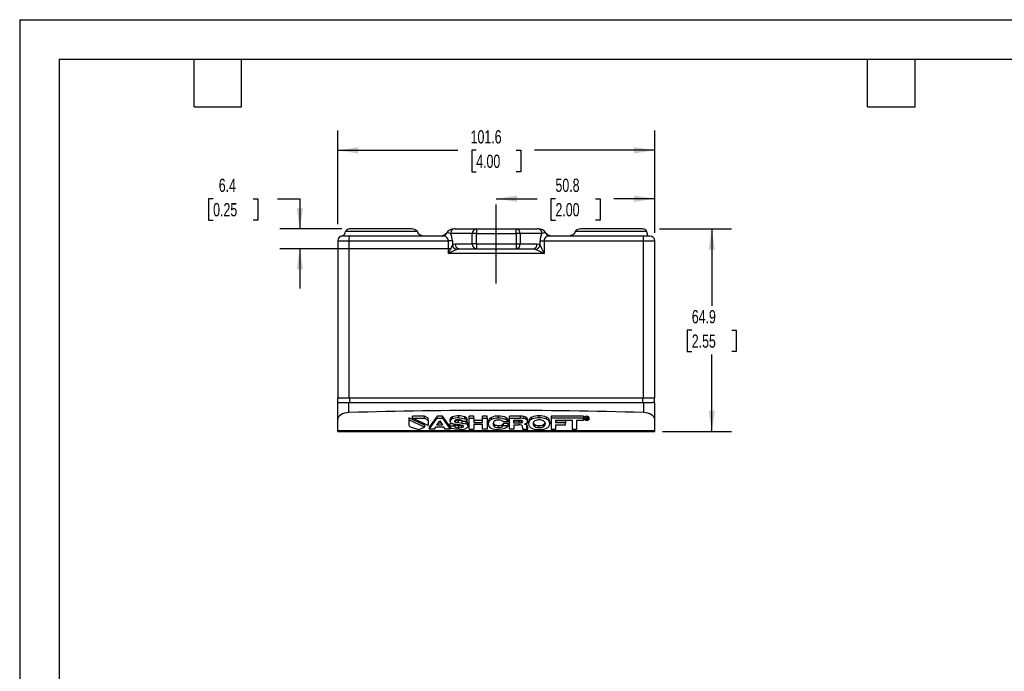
# Model space of a CAD drawing. Header units: millimetres. Extents: x 0 to 559, y 0 to 432.
# Tile 2 of 4: x 0 to 316, y 223 to 432. Entities that reach past the tile are written whole.
import ezdxf

# ---------------------------------------------------------------- set-up
doc = ezdxf.new("R2010")
doc.units = ezdxf.units.MM
doc.header["$LTSCALE"] = 2
doc.linetypes.add('CENTERX2', pattern=[20.32, 12.7, -2.54, 2.54, -2.54])
doc.layers.add('CENTER', color=40, linetype='CENTERX2')
doc.layers.add('DIMENSIONS', color=140, linetype='Continuous', lineweight=25)
doc.layers.add('TEXT', color=140, linetype='Continuous', lineweight=25)
doc.styles.add('SLDTEXTSTYLE0', font='TXT', dxfattribs={"width": 0.7})
doc.dimstyles.new('SLDDIMSTYLE0', dxfattribs={"dimtxt": 4.316016, "dimasz": 6.604, "dimexe": 0, "dimexo": 0.0625, "dimgap": 1.079004, "dimtad": 0, "dimtih": 1, "dimtoh": 1, "dimrnd": 1e-09, "dimzin": 12, "dimdsep": 46, "dimtxsty": 'SLDTEXTSTYLE0', "dimsah": 1, "dimcen": 0.09, "dimadec": 0, "dimazin": 3, "dimtfac": 1, "dimtofl": 0, "dimtmove": 0, "dimatfit": 3, "dimfxl": 0, "dimfrac": 2, "dimtolj": 1, "dimtzin": 12, "dimarcsym": 0})
doc.dimstyles.new('SLDDIMSTYLE2', dxfattribs={"dimtxt": 4.316016, "dimasz": 6.604, "dimexe": 0, "dimexo": 0.0625, "dimgap": 1.079004, "dimtad": 0, "dimtih": 1, "dimtoh": 1, "dimrnd": 1e-09, "dimzin": 12, "dimdsep": 46, "dimtxsty": 'SLDTEXTSTYLE0', "dimsah": 1, "dimcen": 0.09, "dimadec": 0, "dimazin": 3, "dimtfac": 1, "dimtmove": 0, "dimatfit": 0, "dimfxl": 0, "dimfrac": 2, "dimtolj": 1, "dimtzin": 12, "dimarcsym": 0})

# ---------------------------------------------------------------- blocks, each defined once
blk = doc.blocks.new('_D_11')
at = {"layer": 'DIMENSIONS'}
for p, q in [((203.53, 363.48), (203.53, 380.78)), ((152.73, 374.43), (165.87, 374.43)), ((171.72, 374.43), (170.27, 374.43)), ((170.27, 374.43), (170.27, 367.57)), ((184.55, 374.43), (186, 374.43)), ((186, 374.43), (186, 367.57)), ((203.53, 374.43), (190.39, 374.43)), ((170.27, 367.57), (171.72, 367.57)), ((186, 367.57), (184.55, 367.57))]:
    blk.add_line(p, q, dxfattribs=at)
for points in [[(152.73, 374.43), (159.34, 373.41), (159.34, 375.44)], [(203.53, 374.43), (196.93, 375.44), (196.93, 373.41)]]:
    blk.add_solid(points, dxfattribs=at)
at = {"layer": 'DIMENSIONS', "char_height": 4.233, "attachment_point": 1, "style": 'SLDTEXTSTYLE0'}
for s, insert in [('50.8', (171.72, 380.85)), ('2.00', (171.72, 373.02))]:
    blk.add_mtext(s, dxfattribs=dict(at, insert=insert))
blk = doc.blocks.new('_D_12')
at = {"layer": 'DIMENSIONS'}
for p, q in [((101.93, 366.27), (101.93, 396.29)), ((203.53, 363.48), (203.53, 396.29)), ((101.93, 389.94), (140.47, 389.94)), ((146.32, 389.94), (144.87, 389.94)), ((144.87, 389.94), (144.87, 383.09)), ((159.15, 389.94), (160.6, 389.94)), ((160.6, 389.94), (160.6, 383.09)), ((203.53, 389.94), (164.99, 389.94)), ((144.87, 383.09), (146.32, 383.09)), ((160.6, 383.09), (159.15, 383.09))]:
    blk.add_line(p, q, dxfattribs=at)
for points in [[(101.93, 389.94), (108.54, 388.93), (108.54, 390.96)], [(203.53, 389.94), (196.93, 390.96), (196.93, 388.93)]]:
    blk.add_solid(points, dxfattribs=at)
at = {"layer": 'DIMENSIONS', "char_height": 4.233, "attachment_point": 1, "style": 'SLDTEXTSTYLE0'}
for s, insert in [('101.6', (144.53, 396.37)), ('4.00', (146.32, 388.54))]:
    blk.add_mtext(s, dxfattribs=dict(at, insert=insert))
blk = doc.blocks.new('_D_13')
at = {"layer": 'DIMENSIONS'}
for p, q in [((205.06, 364.75), (228.17, 364.75)), ((221.82, 364.75), (221.82, 340.13)), ((215.41, 332.3), (213.96, 332.3)), ((213.96, 332.3), (213.96, 325.44)), ((228.23, 332.3), (229.68, 332.3)), ((229.68, 332.3), (229.68, 325.44)), ((213.96, 325.44), (215.41, 325.44)), ((229.68, 325.44), (228.23, 325.44)), ((221.82, 299.86), (221.82, 324.48)), ((206.07, 299.86), (228.17, 299.86))]:
    blk.add_line(p, q, dxfattribs=at)
for points in [[(221.82, 364.75), (220.8, 358.14), (222.83, 358.14)], [(221.82, 299.86), (222.83, 306.46), (220.8, 306.46)]]:
    blk.add_solid(points, dxfattribs=at)
at = {"layer": 'DIMENSIONS', "char_height": 4.233, "attachment_point": 1, "style": 'SLDTEXTSTYLE0'}
for s, insert in [('64.9', (215.41, 338.73)), ('2.55', (215.41, 330.9))]:
    blk.add_mtext(s, dxfattribs=dict(at, insert=insert))
blk = doc.blocks.new('_D_14')
at = {"layer": 'DIMENSIONS'}
for p, q in [((62.01, 374.43), (60.56, 374.43)), ((60.56, 374.43), (60.56, 367.57)), ((74.84, 374.43), (76.28, 374.43)), ((76.28, 374.43), (76.28, 367.57)), ((82.62, 374.43), (89.78, 374.43)), ((89.78, 374.43), (89.78, 364.75)), ((60.56, 367.57), (62.01, 367.57)), ((76.28, 367.57), (74.84, 367.57)), ((103.27, 364.75), (83.43, 364.75)), ((138.38, 358.4), (83.43, 358.4)), ((89.78, 358.4), (89.78, 345.7))]:
    blk.add_line(p, q, dxfattribs=at)
for points in [[(89.78, 364.75), (90.8, 371.35), (88.77, 371.35)], [(89.78, 358.4), (88.77, 351.79), (90.8, 351.79)]]:
    blk.add_solid(points, dxfattribs=at)
at = {"layer": 'DIMENSIONS', "char_height": 4.233, "attachment_point": 1, "style": 'SLDTEXTSTYLE0'}
for s, insert in [('6.4', (63.81, 380.85)), ('0.25', (62.01, 373.02))]:
    blk.add_mtext(s, dxfattribs=dict(at, insert=insert))

msp = doc.modelspace()

# ---------------------------------------------------------------- linework, layer by layer
at = {"color": 7, "linetype": 'Continuous'}
for q in [(0.005, 0.005), (558.805, 431.805)]:
    msp.add_line((0.005, 431.805), q, dxfattribs=at)
for p, q in [((104.494, 363.986), (127.369, 363.986)), ((125.644, 364.748), (105.814, 364.748)), ((127.369, 364.12), (127.369, 363.986)), ((136.918, 363.604), (136.816, 363.424)), ((145.067, 363.224), (138.085, 363.224)), ((139.585, 364.748), (146.387, 364.748)), ((145.067, 359.922), (145.067, 363.224)), ((146.387, 363.224), (145.067, 363.224)), ((146.387, 364.748), (146.387, 363.224)), ((146.387, 364.748), (159.079, 364.748)), ((146.387, 359.922), (146.387, 363.224)), ((146.387, 363.224), (159.079, 363.224)), ((159.079, 363.224), (159.079, 364.748)), ((159.079, 364.748), (165.881, 364.748)), ((159.079, 363.224), (159.079, 359.922)), ((160.399, 363.224), (160.399, 359.922)), ((167.381, 363.224), (160.399, 363.224)), ((168.651, 363.424), (168.549, 363.604)), ((178.097, 364.12), (178.097, 363.986)), ((178.097, 363.986), (200.916, 363.986)), ((199.596, 364.748), (179.823, 364.748)), ((201.12, 363.224), (201.12, 362.462)), ((101.933, 360.938), (105.547, 360.938)), ((101.933, 360.938), (101.933, 310.646)), ((103.321, 362.475), (103.167, 362.436)), ((105.547, 360.938), (105.547, 310.646)), ((105.547, 360.938), (137.393, 360.938)), ((135.589, 362.462), (105.625, 362.462)), ((137.393, 356.874), (137.393, 360.938)), ((138.687, 360.938), (137.393, 360.938)), ((138.687, 360.938), (138.687, 359.489)), ((139.597, 359.922), (145.067, 359.922)), ((146.387, 359.922), (145.067, 359.922)), ((146.387, 359.922), (159.079, 359.922)), ((146.387, 359.922), (146.387, 358.398)), ((159.079, 359.922), (160.399, 359.922)), ((159.079, 359.922), (159.079, 358.398)), ((160.399, 359.922), (165.869, 359.922)), ((166.78, 359.489), (166.78, 360.938)), ((166.78, 360.938), (168.074, 360.938)), ((168.074, 360.938), (168.074, 356.874)), ((168.074, 360.938), (199.92, 360.938)), ((199.841, 362.462), (169.878, 362.462)), ((199.92, 310.646), (199.92, 360.938)), ((199.92, 360.938), (203.533, 360.938)), ((203.533, 310.646), (203.533, 360.938)), ((168.074, 356.874), (137.393, 356.874)), ((140.917, 358.398), (146.387, 358.398)), ((146.387, 358.398), (159.079, 358.398)), ((159.079, 358.398), (164.549, 358.398)), ((101.87, 310.646), (101.87, 309.122)), ((101.87, 310.646), (105.725, 310.646)), ((105.725, 310.646), (105.725, 309.122)), ((105.725, 310.646), (199.614, 310.646)), ((199.614, 310.646), (199.614, 309.122)), ((199.614, 310.646), (202.898, 310.646)), ((202.898, 310.646), (203.533, 310.646)), ((203.47, 309.122), (203.47, 310.646)), ((101.87, 309.122), (105.725, 309.122)), ((101.933, 303.681), (101.933, 309.122)), ((105.547, 305.878), (105.547, 309.122)), ((105.725, 309.122), (199.614, 309.122)), ((199.614, 309.122), (202.898, 309.122)), ((199.92, 309.122), (199.92, 305.878)), ((203.533, 309.122), (202.898, 309.122)), ((203.533, 303.681), (203.533, 309.122)), ((101.933, 300.027), (101.933, 303.681)), ((129.783, 301.839), (124.742, 304.179)), ((124.742, 304.179), (124.742, 303.509)), ((129.783, 301.169), (124.742, 303.509)), ((124.742, 303.509), (124.742, 301.854)), ((129.755, 304.727), (125.848, 304.727)), ((125.848, 304.057), (125.848, 304.727)), ((125.848, 304.057), (129.755, 304.057)), ((130.886, 301.717), (125.848, 304.057)), ((130.886, 304.106), (129.755, 304.727)), ((129.755, 304.057), (129.755, 304.727)), ((129.755, 304.057), (130.886, 303.436)), ((130.886, 303.436), (130.886, 304.106)), ((130.886, 303.436), (130.886, 301.717)), ((133.815, 304.709), (131.272, 301.2)), ((131.272, 300.53), (133.815, 304.039)), ((133.723, 301.856), (134.642, 303.237)), ((135.498, 304.709), (133.815, 304.709)), ((133.815, 304.039), (133.815, 304.709)), ((133.815, 304.039), (135.498, 304.039)), ((134.642, 303.237), (135.531, 301.856)), ((137.902, 301.366), (135.498, 304.709)), ((135.498, 304.039), (135.498, 304.709)), ((135.498, 304.039), (138.022, 300.53)), ((137.97, 303.046), (137.97, 303.716)), ((138.667, 303.829), (138.667, 304.499)), ((139.687, 302.818), (139.687, 303.415)), ((141.843, 303.197), (140.615, 303.342)), ((140.615, 302.672), (140.615, 303.342)), ((140.712, 304.141), (140.712, 304.811)), ((141.843, 302.527), (141.843, 303.197)), ((143.468, 302.994), (142.037, 302.994)), ((142.632, 303.846), (142.632, 304.516)), ((143.062, 302.943), (142.905, 302.994)), ((143.468, 302.994), (143.468, 303.664)), ((145.542, 304.709), (144.067, 304.709)), ((144.067, 304.039), (144.067, 304.709)), ((144.067, 304.039), (145.542, 304.039)), ((144.067, 300.53), (144.067, 304.039)), ((145.542, 304.039), (145.542, 304.709)), ((145.542, 304.039), (145.542, 302.701)), ((148.327, 303.371), (145.542, 303.371)), ((149.806, 304.709), (148.327, 304.709)), ((148.327, 304.039), (148.327, 304.709)), ((148.327, 304.039), (149.806, 304.039)), ((148.327, 302.701), (148.327, 304.039)), ((149.806, 304.039), (149.806, 304.709)), ((149.806, 304.039), (149.806, 300.53)), ((151.191, 303.672), (151.191, 304.342)), ((153.405, 304.776), (153.405, 304.106)), ((156.038, 303.525), (156.038, 304.195)), ((156.532, 302.87), (156.532, 303.54)), ((160.454, 304.709), (156.958, 304.709)), ((156.958, 304.039), (156.958, 304.709)), ((156.958, 304.039), (160.454, 304.039)), ((156.958, 300.53), (156.958, 304.039)), ((158.413, 303.429), (160.144, 303.429)), ((158.413, 302.487), (158.413, 303.429)), ((160.101, 303.157), (158.413, 303.157)), ((160.101, 302.487), (160.101, 303.157)), ((160.454, 304.709), (160.454, 304.039)), ((160.855, 302.544), (160.855, 303.214)), ((161.605, 303.949), (161.605, 304.619)), ((162.291, 303.703), (162.291, 304.373)), ((162.659, 303.408), (162.291, 303.703)), ((162.659, 303.408), (162.659, 304.078)), ((162.794, 303.039), (162.659, 303.408)), ((162.794, 303.039), (162.794, 303.709)), ((163.08, 302.289), (163.08, 302.959)), ((164.164, 303.737), (164.164, 304.407)), ((166.499, 304.146), (166.499, 304.816)), ((168.835, 303.737), (168.835, 304.407)), ((169.913, 302.959), (169.913, 302.289)), ((180.725, 304.704), (170.323, 304.704)), ((170.323, 304.704), (170.323, 304.034)), ((180.725, 304.034), (170.323, 304.034)), ((170.323, 304.034), (170.323, 300.53)), ((171.803, 303.418), (177.094, 303.412)), ((171.803, 302.611), (171.803, 303.418)), ((174.931, 303.281), (171.803, 303.281)), ((174.931, 303.281), (174.931, 302.611)), ((177.094, 303.412), (177.094, 300.524)), ((178.593, 303.412), (180.725, 303.412)), ((178.593, 300.524), (178.593, 303.412)), ((180.725, 304.704), (180.725, 304.034)), ((180.725, 303.412), (180.725, 304.034)), ((181.037, 303.686), (181.037, 304.356)), ((181.239, 303.925), (181.239, 304.595)), ((181.305, 303.892), (181.305, 303.477)), ((181.447, 303.873), (181.447, 303.94)), ((181.447, 303.873), (181.711, 303.873)), ((181.447, 303.5), (181.447, 303.873)), ((181.58, 303.5), (181.447, 303.5)), ((181.58, 303.828), (181.694, 303.828)), ((181.58, 303.693), (181.58, 303.828)), ((181.7, 303.693), (181.58, 303.693)), ((181.685, 303.647), (181.58, 303.647)), ((181.58, 303.647), (181.58, 303.5)), ((181.7, 303.693), (181.7, 303.828)), ((181.827, 303.701), (181.7, 303.693)), ((181.711, 303.873), (181.711, 303.977)), ((181.711, 303.873), (181.918, 303.86)), ((181.725, 304.024), (181.725, 304.694)), ((181.725, 303.391), (181.725, 303.646)), ((181.827, 303.701), (181.827, 303.819)), ((181.905, 303.52), (181.905, 303.549)), ((181.908, 303.508), (181.905, 303.52)), ((181.91, 303.503), (181.908, 303.508)), ((181.912, 303.5), (181.91, 303.503)), ((182.036, 303.5), (181.912, 303.5)), ((181.918, 303.86), (181.918, 303.96)), ((181.982, 303.637), (181.982, 303.7)), ((182.023, 303.579), (182.023, 303.754)), ((182.023, 303.579), (182.023, 303.552)), ((182.023, 303.552), (182.025, 303.524)), ((182.025, 303.524), (182.025, 303.754)), ((182.032, 303.504), (182.032, 303.746)), ((182.032, 303.504), (182.036, 303.5)), ((182.035, 303.765), (182.035, 303.929)), ((182.036, 303.5), (182.036, 303.753)), ((182.144, 303.477), (182.144, 303.892)), ((182.213, 303.925), (182.213, 304.595)), ((182.415, 304.356), (182.415, 303.686)), ((203.533, 300.027), (203.533, 303.681)), ((203.533, 300.027), (101.933, 300.027)), ((101.933, 299.857), (101.933, 300.027)), ((101.933, 299.857), (203.533, 299.857)), ((125.475, 301.235), (127.917, 300.501)), ((127.917, 300.501), (129.783, 301.169)), ((129.783, 301.839), (129.783, 301.169)), ((131.272, 301.2), (131.272, 300.53)), ((132.828, 300.53), (131.272, 300.53)), ((133.322, 301.251), (132.828, 300.53)), ((135.947, 301.251), (133.322, 301.251)), ((135.531, 301.856), (133.723, 301.856)), ((135.1, 302.526), (134.169, 302.526)), ((136.407, 300.53), (135.947, 301.251)), ((138.022, 300.53), (136.407, 300.53)), ((138.706, 302.283), (137.854, 302.283)), ((137.854, 301.613), (137.854, 302.283)), ((137.854, 301.613), (139.276, 301.613)), ((138.022, 300.53), (138.022, 301.2)), ((139.276, 301.613), (139.276, 302.148)), ((139.542, 301.254), (139.542, 301.924)), ((140.983, 301.934), (140.228, 302.018)), ((140.615, 302.672), (141.843, 302.527)), ((140.785, 301.037), (140.785, 301.707)), ((140.785, 301.037), (141.64, 301.094)), ((141.955, 301.77), (140.983, 301.934)), ((141.783, 301.799), (141.64, 301.764)), ((141.64, 301.094), (141.64, 301.764)), ((143.062, 302.272), (143.062, 302.943)), ((143.7, 301.556), (143.7, 302.226)), ((144.067, 300.53), (145.542, 300.53)), ((145.542, 302.701), (148.327, 302.701)), ((148.327, 302.096), (145.542, 302.096)), ((145.542, 302.096), (145.542, 300.53)), ((148.327, 300.53), (148.327, 302.096)), ((149.806, 300.53), (148.327, 300.53)), ((150.19, 302.256), (150.19, 302.926)), ((152.206, 301.358), (152.206, 302.028)), ((153.468, 301.066), (153.468, 301.736)), ((154.665, 301.318), (154.665, 301.988)), ((156.532, 302.87), (155.042, 302.87)), ((156.517, 302.395), (155.042, 302.395)), ((155.042, 301.725), (155.042, 302.395)), ((155.042, 301.725), (156.517, 301.725)), ((156.517, 301.725), (156.517, 302.395)), ((158.413, 300.53), (156.958, 300.53)), ((160.101, 302.487), (158.413, 302.487)), ((158.413, 301.906), (159.951, 301.906)), ((158.413, 301.906), (158.413, 300.53)), ((161.097, 301.346), (161.107, 301.02)), ((161.107, 301.02), (161.169, 300.718)), ((161.169, 300.718), (161.266, 300.53)), ((161.266, 300.53), (162.905, 300.53)), ((162.388, 301.927), (162.388, 302.435)), ((162.596, 301.38), (162.596, 302.05)), ((162.596, 301.144), (162.596, 301.38)), ((162.635, 300.818), (162.635, 301.488)), ((162.905, 300.618), (162.905, 301.288)), ((162.905, 300.53), (162.905, 300.618)), ((165.087, 301.375), (165.087, 302.045)), ((166.499, 301.054), (166.499, 301.724)), ((167.901, 301.375), (167.901, 302.045)), ((170.323, 300.53), (171.803, 300.53)), ((174.931, 302.611), (171.803, 302.611)), ((171.803, 302.001), (174.931, 302.001)), ((171.803, 300.53), (171.803, 302.001)), ((174.931, 302.001), (174.931, 302.611)), ((177.094, 300.524), (178.593, 300.524)), ((203.533, 299.857), (203.533, 300.027))]:
    msp.add_line(p, q)
at = {"flags": 128}
for points in [[(104.316, 363.521), (104.44, 363.884), (104.494, 363.986)], [(105.87, 364.748), (105.573, 364.718), (105.559, 364.715)], [(136.918, 363.604), (137.546, 363.479), (138.085, 363.224)], [(160.399, 363.224), (160.289, 363.224), (160.157, 363.224), (160.007, 363.224), (159.841, 363.224), (159.663, 363.224), (159.474, 363.224), (159.278, 363.224), (159.079, 363.224)], [(167.381, 363.224), (167.921, 363.479), (168.549, 363.604)], [(105.625, 362.462), (104.817, 362.462), (104.086, 362.462), (104.084, 362.462), (104.073, 362.462), (104.043, 362.462), (103.608, 362.462), (103.495, 362.462), (103.491, 362.462), (103.467, 362.462), (103.457, 362.462)], [(138.687, 359.489), (139.131, 359.814), (139.597, 359.922)], [(165.869, 359.922), (166.339, 359.813), (166.78, 359.489)], [(202.009, 362.462), (201.858, 362.462), (201.381, 362.462), (201.379, 362.462), (201.368, 362.462), (201.338, 362.462), (200.65, 362.462), (200.254, 362.462), (200.234, 362.462), (200.05, 362.462), (199.841, 362.462)], [(137.393, 356.874), (138.813, 357.585), (139.457, 357.909), (139.996, 358.182)], [(139.996, 358.182), (140.445, 358.344), (140.917, 358.398)], [(164.549, 358.398), (165.024, 358.343), (165.471, 358.182)], [(165.471, 358.182), (166.01, 357.909), (166.653, 357.585), (168.074, 356.874)], [(138.667, 304.499), (138.189, 304.194), (137.984, 303.847), (137.97, 303.716)], [(139.348, 303.099), (139.37, 303.012), (139.433, 302.936), (139.539, 302.871), (139.687, 302.818)], [(140.61, 303.532), (140.095, 303.503), (139.692, 303.418)], [(141.476, 303.444), (141.088, 303.508), (140.61, 303.532)], [(140.712, 304.141), (141.754, 304.068), (142.632, 303.846)], [(152.182, 303.156), (151.834, 302.768), (151.713, 302.244)], [(155.042, 302.87), (154.876, 303.091), (154.67, 303.251)], [(156.038, 303.525), (156.39, 303.198), (156.532, 302.87)], [(160.855, 303.214), (160.54, 303.171), (160.101, 303.157)], [(160.144, 303.429), (160.574, 303.412), (160.87, 303.368)], [(161.605, 303.949), (161.12, 304.013), (160.454, 304.039)], [(161.071, 303.29), (161.048, 303.276), (160.855, 303.214)], [(162.291, 303.703), (161.979, 303.846), (161.605, 303.949)], [(162.538, 302.546), (162.73, 302.789), (162.794, 303.039)], [(167.901, 303.201), (168.293, 302.81), (168.424, 302.289)], [(181.037, 303.686), (181.088, 303.816), (181.239, 303.925)], [(181.237, 303.444), (181.087, 303.554), (181.037, 303.686)], [(181.133, 303.686), (181.177, 303.798), (181.306, 303.892)], [(181.305, 303.477), (181.176, 303.572), (181.133, 303.686)], [(181.725, 303.344), (181.46, 303.369), (181.237, 303.444)], [(181.239, 303.925), (181.46, 303.999), (181.725, 304.024)], [(181.725, 303.391), (181.496, 303.413), (181.305, 303.477)], [(181.306, 303.892), (181.498, 303.957), (181.725, 303.979)], [(181.834, 303.635), (181.776, 303.644), (181.685, 303.647)], [(181.694, 303.828), (181.789, 303.825), (181.854, 303.814)], [(181.725, 304.024), (181.99, 304), (182.213, 303.925)], [(181.725, 303.979), (181.953, 303.957), (182.144, 303.892)], [(182.144, 303.477), (181.953, 303.413), (181.725, 303.391)], [(182.213, 303.444), (181.99, 303.369), (181.725, 303.344)], [(181.905, 303.76), (181.899, 303.74), (181.885, 303.723), (181.861, 303.711), (181.827, 303.701)], [(181.905, 303.549), (181.887, 303.603), (181.865, 303.622), (181.834, 303.635)], [(181.961, 303.691), (181.914, 303.681), (181.851, 303.673)], [(181.918, 303.86), (181.969, 303.845), (182.005, 303.824), (182.027, 303.798), (182.035, 303.765)], [(181.982, 303.637), (182.012, 303.608), (182.023, 303.579)], [(182.025, 303.524), (182.027, 303.512), (182.032, 303.504)], [(182.144, 303.892), (182.274, 303.798), (182.317, 303.686)], [(182.317, 303.686), (182.273, 303.572), (182.144, 303.477)], [(182.213, 303.925), (182.363, 303.816), (182.415, 303.686)], [(182.415, 303.686), (182.364, 303.555), (182.213, 303.444)], [(140.843, 300.439), (139.596, 300.517), (138.652, 300.751)], [(140.228, 302.018), (139.284, 302.146), (138.691, 302.287)], [(139.276, 301.613), (139.375, 301.403), (139.542, 301.254)], [(139.687, 302.818), (140.024, 302.752), (140.615, 302.672)], [(141.64, 301.094), (141.913, 301.16), (142.108, 301.249), (142.225, 301.363), (142.264, 301.501)], [(141.843, 302.527), (142.555, 302.417), (143.062, 302.272)], [(142.264, 301.501), (142.245, 301.582), (142.187, 301.653), (142.09, 301.716), (141.955, 301.77)], [(152.206, 302.028), (151.916, 302.279), (151.79, 302.578)], [(155.526, 300.792), (154.622, 300.524), (153.488, 300.432)], [(154.665, 301.318), (154.872, 301.488), (155.042, 301.725)], [(156.517, 301.725), (156.175, 301.207), (155.526, 300.792)], [(160.855, 302.544), (160.54, 302.501), (160.101, 302.487)], [(160.845, 301.794), (160.953, 301.724), (161.03, 301.626), (161.097, 301.346)], [(162.388, 301.927), (162.112, 302.088), (161.692, 302.206)], [(162.596, 301.38), (162.54, 301.702), (162.388, 301.927)], [(162.635, 300.818), (162.606, 300.939), (162.596, 301.144)]]:
    msp.add_lwpolyline(points, dxfattribs=at)
for centre, radius, start, end in [((102.927, 363.847), 1.427, 283.84125, 346.78657), ((105.814, 363.223), 1.525, 89.99426, 149.97782), ((125.548, 361.8), 2.949, 51.85868, 88.13883), ((135.531, 363.799), 1.339, 272.48431, 343.72686), ((139.12, 362.027), 2.708, 87.78164, 144.39553), ((139.552, 363.302), 1.469, 102.87147, 183.04329), ((134.467, 361.049), 4.222, 358.49052, 31.00822), ((146.497, 363.319), 1.433, 94.40195, 183.81126), ((158.969, 363.319), 1.433, 356.18868, 85.59804), ((166.365, 362.065), 2.671, 35.17338, 92.64944), ((165.915, 363.302), 1.469, 356.95668, 77.12853), ((171.003, 361.048), 4.225, 149.00362, 181.49764), ((169.936, 363.799), 1.339, 196.27314, 267.51569), ((179.919, 361.798), 2.951, 91.87393, 128.12855), ((199.596, 363.224), 1.524, 30, 90), ((199.596, 363.224), 1.524, 0, 30), ((103.457, 360.938), 1.524, 90, 180), ((112.989, 361.318), 7.452, 171.16897, 182.9229), ((135.737, 360.807), 1.661, 4.49724, 95.11699), ((141.027, 359.826), 1.433, 176.18874, 265.59805), ((146.497, 359.826), 1.433, 176.18874, 265.59805), ((158.969, 359.826), 1.433, 274.40195, 3.81126), ((164.439, 359.826), 1.433, 274.40195, 3.81126), ((169.73, 360.807), 1.661, 84.88285, 175.50292), ((192.478, 361.318), 7.452, 357.0771, 8.83103), ((202.009, 360.938), 1.524, 0, 90), ((-149.669, 500.527), 321, 333.41532, 333.93627), ((140.501, 359.996), 1.883, 195.59345, 254.44878), ((164.966, 359.996), 1.883, 285.55122, 344.40655), ((454.236, 500.082), 319.996, 206.06291, 206.58549), ((138.913, 302.909), 0.953, 105.00712, 171.71605), ((138.834, 303.144), 0.87, 186.48836, 260.50129), ((140.451, 299.664), 5.154, 87.0924, 110.2489), ((140.412, 299.245), 4.905, 86.49579, 110.84551), ((139.745, 303.016), 0.405, 97.56087, 168.2339), ((141.458, 311.771), 8.47, 259.11427, 264.29126), ((140.815, 299.093), 5.719, 71.48044, 91.03205), ((141.434, 302.817), 0.629, 16.37494, 86.15333), ((142.397, 303.449), 1.092, 11.33027, 77.59881), ((142.412, 302.794), 1.075, 10.71273, 78.21635), ((151.729, 302.9), 1.539, 110.46372, 179.04693), ((151.757, 302.21), 1.568, 111.17479, 178.33586), ((153.239, 299.752), 5.027, 88.10044, 114.04251), ((153.238, 299.084), 5.024, 88.0939, 114.04906), ((153.347, 301.244), 2.238, 87.0071, 121.34926), ((153.714, 299.915), 4.87, 61.48783, 93.62948), ((153.749, 299.407), 4.711, 60.93066, 94.18665), ((153.643, 301.129), 2.358, 64.17942, 94.36487), ((155.593, 303.346), 0.958, 11.6691, 62.31856), ((160.516, 298.137), 6.572, 80.46679, 90.54406), ((160.834, 302.902), 0.467, 4.59, 85.6609), ((161.2, 302.403), 2.253, 61.02924, 79.65744), ((161.676, 303.231), 1.297, 40.76096, 61.69758), ((162.197, 303.699), 0.597, 0.94498, 39.35582), ((164.644, 302.918), 1.564, 107.88153, 178.50128), ((164.654, 302.241), 1.574, 108.13655, 178.24626), ((166.24, 299.431), 5.391, 87.24174, 112.6488), ((166.237, 298.778), 5.375, 87.20254, 112.688), ((165.602, 302.297), 1.042, 119.61445, 180.4507), ((166.374, 300.814), 2.714, 87.35599, 118.29778), ((166.747, 299.363), 5.459, 67.51172, 92.59998), ((166.769, 298.818), 5.335, 67.21588, 92.89582), ((166.622, 300.858), 2.67, 61.36089, 92.63665), ((168.345, 302.917), 1.568, 1.55087, 71.80685), ((168.331, 302.236), 1.583, 1.92405, 71.43368), ((181.332, 304.313), 0.298, 108.08568, 171.68088), ((181.697, 303.589), 1.105, 88.59484, 114.48528), ((181.757, 303.601), 1.094, 65.37231, 91.68358), ((181.852, 303.425), 0.249, 58.53936, 90.19364), ((181.847, 303.756), 0.0584, 3.15275, 82.61586), ((181.951, 303.776), 0.0854, 277.0838, 352.49951), ((182.128, 304.319), 0.289, 7.25285, 72.98059), ((125.63, 302.162), 0.94, 199.16956, 260.4916), ((138.863, 301.746), 1.017, 187.51886, 258.05956), ((139.74, 302.311), 0.435, 203.35559, 242.94997), ((140.615, 304.409), 2.707, 246.63682, 273.5819), ((140.561, 303.428), 2.401, 244.88164, 275.33709), ((140.852, 307.128), 5.421, 269.28322, 278.35806), ((141.131, 305.698), 5.266, 266.86555, 290.21972), ((142.726, 301.717), 0.987, 283.14424, 350.58971), ((142.849, 302.11), 0.859, 7.74372, 75.63992), ((142.888, 301.475), 0.816, 5.67415, 77.70949), ((151.702, 302.292), 1.512, 181.35863, 245.30704), ((153.248, 305.502), 5.075, 244.58285, 272.70363), ((152.685, 302.205), 0.972, 177.6966, 240.53208), ((153.353, 304.102), 2.369, 241.07106, 272.80167), ((153.372, 303.516), 2.453, 241.62375, 272.24898), ((153.611, 304.022), 2.291, 266.42553, 297.38646), ((153.635, 303.238), 2.179, 265.60731, 298.20468), ((154.092, 302.897), 1.074, 302.21625, 332.15804), ((160.137, 299.764), 2.15, 70.76108, 94.97195), ((160.844, 303.005), 0.461, 271.43185, 351.79656), ((161.566, 303.74), 1.539, 274.68502, 309.15281), ((161.822, 302.081), 0.774, 357.65675, 32.61269), ((163.461, 301.751), 0.867, 175.84826, 197.68093), ((162.983, 301.676), 0.396, 208.38692, 258.71458), ((162.993, 301.02), 0.412, 209.41667, 257.68483), ((164.684, 302.36), 1.605, 182.5322, 251.08499), ((166.229, 305.76), 5.335, 247.21884, 272.89702), ((165.585, 302.271), 1.025, 178.9841, 240.95075), ((165.417, 302.756), 0.784, 190.0216, 245.11219), ((166.368, 304.411), 2.691, 241.56538, 272.78085), ((166.368, 303.741), 2.691, 241.56538, 272.78085), ((166.626, 304.39), 2.67, 267.2773, 298.54273), ((166.626, 303.72), 2.67, 267.2773, 298.54273), ((166.762, 305.799), 5.374, 267.19431, 292.68759), ((167.564, 302.756), 0.787, 295.36643, 350.24417), ((167.395, 302.27), 1.028, 299.47019, 1.05093), ((168.313, 302.356), 1.601, 289.02298, 357.61929)]:
    msp.add_arc(centre, radius, start, end)
for centre, major_axis, start_param, end_param in [((130.009, 363.986), (2.64, 0), 3.1415937, 4.712389), ((134.362, 363.986), (2.64, 0), 4.712389, 5.90563), ((139.585, 363.224), (2.64, 0), 1.5707963, 1.7079312), ((165.881, 363.224), (2.64, 0), 1.4336614, 1.5707963), ((171.105, 363.986), (2.64, 0), 3.519148, 4.712389), ((175.458, 363.986), (2.64, 0), 4.712389, 6.2831853), ((152.733, -221.348), (914.4, 0), 1.5191695, 1.6224232), ((105.743, 303.681), (3.81, 0), 1.6224232, 3.1415927), ((199.723, 303.681), (3.81, 0), 0, 1.5191695)]:
    msp.add_ellipse(centre, major_axis=major_axis, ratio=0.5773503, start_param=start_param, end_param=end_param)
at = {"layer": 'CENTER'}
msp.add_line((152.733, 347.222), (152.733, 375.924), dxfattribs=at)
at = {"layer": 'TEXT'}
for p, q in [((12.7, 419.1), (546.1, 419.1)), ((12.7, 419.1), (12.7, 12.7)), ((55.88, 403.86), (55.88, 419.1)), ((71.12, 403.86), (71.12, 419.1)), ((271.78, 403.86), (271.78, 419.1)), ((287.02, 403.86), (287.02, 419.1)), ((55.88, 403.86), (71.12, 403.86)), ((271.78, 403.86), (287.02, 403.86))]:
    msp.add_line(p, q, dxfattribs=at)

# ---------------------------------------------------------------- dimensions: what is measured, and where the dimension line sits
at = {"layer": 'DIMENSIONS'}
for base, p1, p2, picture, middle in [((101.933, 389.945), (203.533, 360.938), (101.933, 360.938), '_D_12', (152.733, 389.945)), ((203.533, 374.426), (152.733, 375.924), (203.533, 360.938), '_D_11', (178.133, 374.426))]:
    dim = msp.add_linear_dim(base=base, p1=p1, p2=p2, dimstyle='SLDDIMSTYLE0', dxfattribs=at)
    dim.commit()
    dim.dimension.update_dxf_attribs({"geometry": picture, "text_midpoint": middle, "dimtype": 160})
for base, p1, p2, dimstyle, picture, middle in [((89.784, 358.398), (105.814, 364.748), (140.917, 358.398), 'SLDDIMSTYLE2', '_D_14', (89.784, 374.426)), ((221.818, 299.857), (199.596, 364.748), (203.533, 299.857), 'SLDDIMSTYLE0', '_D_13', (221.818, 332.302))]:
    dim = msp.add_linear_dim(base=base, p1=p1, p2=p2, angle=90, dimstyle=dimstyle, dxfattribs=at)
    dim.commit()
    dim.dimension.update_dxf_attribs({"geometry": picture, "text_midpoint": middle, "dimtype": 160})

doc.saveas('drawing.dxf')
